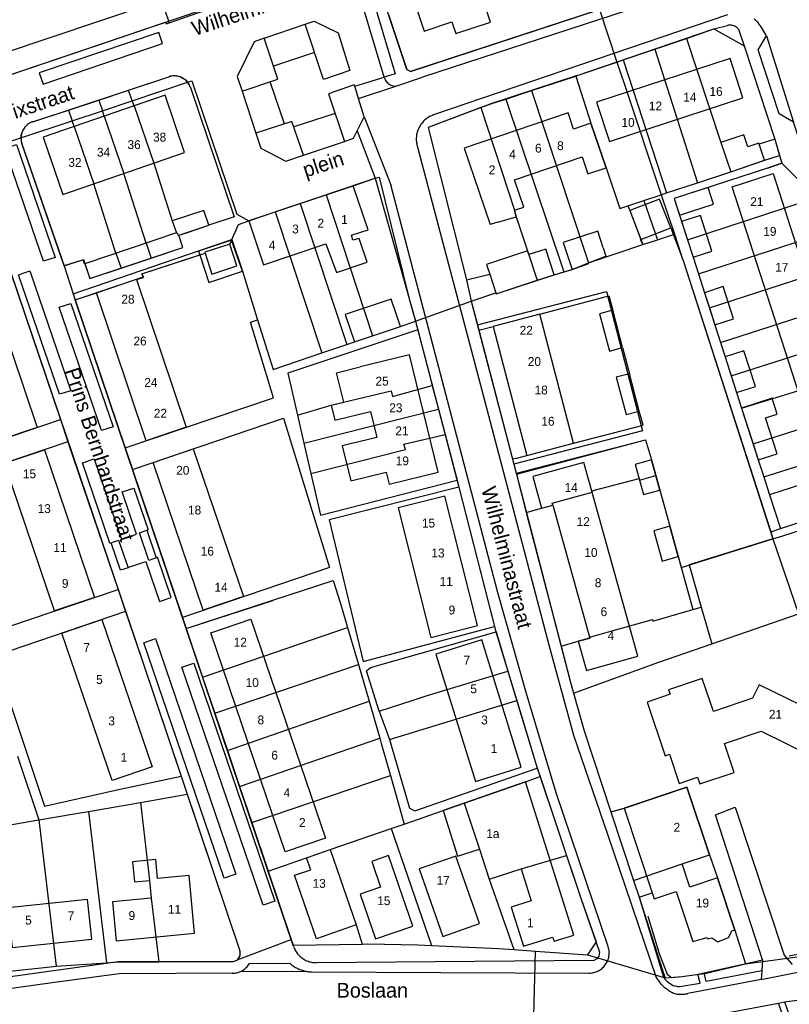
# Model space of a CAD drawing. Extents: x 123992 to 125854, y 449108 to 451911.
# Tile 93 of 175: x 125032 to 125163, y 451102 to 451268. Entities that reach past the tile are written whole.
import ezdxf
from ezdxf.enums import TextEntityAlignment as Align

# ---------------------------------------------------------------- set-up
doc = ezdxf.new("R2010")
doc.units = 0
for name, color, linetype in [('DEFAULT_113', 2, 'CONTINUOUS'), ('DEFAULT_117', 3, 'CONTINUOUS'), ('DEFAULT_21', 8, 'CONTINUOUS'), ('DEFAULT_22', 8, 'CONTINUOUS'), ('DEFAULT_4', 1, 'CONTINUOUS'), ('DEFAULT_6', 1, 'CONTINUOUS'), ('DEFAULT_79', 9, 'CONTINUOUS'), ('DEFAULT_80', 9, 'CONTINUOUS'), ('DEFAULT_99', 9, 'CONTINUOUS')]:
    doc.layers.add(name, color=color, linetype=linetype)

msp = doc.modelspace()

# ---------------------------------------------------------------- linework, layer by layer
at = {"layer": 'DEFAULT_21'}
for points in [[(125047.523, 451295.912), (125048.484, 451293.011), (125049.021, 451293.247), (125057.77, 451267.682)], [(125057.77, 451267.682), (125064.069, 451269.883)], [(125094.916, 451269.065), (125098.001, 451259.787), (125098.638, 451259.424), (125130.618, 451269.928)], [(125028.931, 451258.223), (125057.13, 451267.773), (125057.225, 451267.492), (125057.77, 451267.682)], [(125145.336, 451265.033), (125149.984, 451266.619), (125152.319, 451267.216)], [(125154.169, 451266.557), (125154.041, 451266.711), (125153.897, 451266.849), (125153.737, 451266.97), (125153.565, 451267.072), (125153.383, 451267.154), (125153.193, 451267.214), (125152.997, 451267.253), (125152.797, 451267.27), (125152.598, 451267.263), (125152.4, 451267.234), (125152.319, 451267.216)], [(125154.169, 451266.557), (125155.123, 451263.75), (125160.297, 451247.95), (125161.128, 451245.211)], [(125140.025, 451263.22), (125145.336, 451265.033)], [(125145.336, 451265.033), (125151.197, 451247.385), (125152.85, 451242.468)], [(125134.623, 451261.376), (125140.025, 451263.22)], [(125140.025, 451263.22), (125147.211, 451240.602)], [(125126.601, 451258.639), (125126.7, 451258.671), (125133.588, 451261.022)], [(125133.588, 451261.022), (125134.623, 451261.376)], [(125134.623, 451261.376), (125141.97, 451238.868)], [(125050.895, 451256.277), (125057.707, 451258.531)], [(125051.509, 451254.484), (125060.864, 451257.602)], [(125059.907, 451258.372), (125059.725, 451258.455), (125059.538, 451258.525), (125059.346, 451258.582), (125059.151, 451258.626), (125058.953, 451258.657), (125058.754, 451258.673), (125058.554, 451258.676), (125058.355, 451258.665), (125058.156, 451258.64), (125057.96, 451258.602), (125057.767, 451258.55), (125057.707, 451258.531)], [(125059.907, 451258.372), (125060.522, 451258.035), (125060.864, 451257.602)], [(125060.864, 451257.602), (125061.571, 451257.838), (125069.22, 451235.259), (125071.236, 451234.159)], [(125060.864, 451257.602), (125061.15, 451257.178), (125061.356, 451256.71), (125068.747, 451234.851), (125064.475, 451233.417)], [(125119.132, 451256.201), (125126.601, 451258.639)], [(125126.601, 451258.639), (125129.179, 451250.68), (125131.734, 451243.127), (125134.044, 451236.245), (125135.435, 451236.706)], [(125045.822, 451254.599), (125050.895, 451256.277)], [(125051.509, 451254.484), (125050.895, 451256.277)], [(125114.738, 451254.767), (125119.132, 451256.201)], [(125119.132, 451256.201), (125128.252, 451228.596), (125128.773, 451227.031)], [(125040.706, 451252.907), (125045.822, 451254.599)], [(125045.822, 451254.599), (125046.441, 451252.794)], [(125046.441, 451252.794), (125051.509, 451254.484)], [(125051.813, 451253.596), (125051.509, 451254.484)], [(125110.531, 451253.303), (125112.396, 451254.003), (125114.738, 451254.767)], [(125114.738, 451254.767), (125124.582, 451225.501)], [(125034.641, 451250.902), (125040.706, 451252.907)], [(125040.706, 451252.907), (125041.328, 451251.09)], [(125041.328, 451251.09), (125046.441, 451252.794)], [(125046.759, 451251.866), (125046.441, 451252.794)], [(125051.813, 451253.596), (125055.133, 451243.899), (125058.29, 451234.136)], [(125110.531, 451253.303), (125101.613, 451249.954), (125108.102, 451224.195), (125108.898, 451220.532)], [(125110.531, 451253.303), (125116.237, 451235.949), (125116.528, 451234.834), (125118.451, 451229.066), (125120.087, 451224.093)], [(125032.663, 451248.202), (125041.328, 451251.09)], [(125034.641, 451250.902), (125034.454, 451250.832), (125034.271, 451250.75), (125034.095, 451250.655), (125033.926, 451250.549), (125033.765, 451250.431), (125033.612, 451250.302), (125033.468, 451250.162), (125033.335, 451250.013), (125033.212, 451249.856), (125033.1, 451249.69), (125033, 451249.517), (125032.913, 451249.337), (125032.838, 451249.152), (125032.776, 451248.962), (125032.735, 451248.805)], [(125041.66, 451250.12), (125041.328, 451251.09)], [(125046.759, 451251.866), (125050.079, 451242.169)], [(125032.663, 451248.202), (125032.735, 451248.805)], [(125041.66, 451250.12), (125044.98, 451240.423)], [(125024.118, 451245.354), (125032.663, 451248.202)], [(125032.663, 451248.202), (125032.699, 451247.699), (125032.822, 451247.21), (125039.964, 451226.517)], [(125161.53, 451243.887), (125159.082, 451243.061), (125143.248, 451237.944), (125145.513, 451230.926)], [(125152.85, 451242.468), (125158.605, 451244.412), (125161.128, 451245.211)], [(125161.128, 451245.211), (125161.53, 451243.887)], [(125161.53, 451243.887), (125164.569, 451240.889), (125165.67, 451237.547)], [(125053.871, 451230.386), (125050.079, 451242.169)], [(125147.211, 451240.602), (125152.85, 451242.468)], [(125048.752, 451228.668), (125044.98, 451240.423)], [(125084.344, 451238.556), (125088.94, 451240.098), (125092.641, 451241.357), (125093.325, 451241.558), (125098.392, 451220.956), (125099.448, 451217.195)], [(125141.97, 451238.868), (125147.211, 451240.602)], [(125141.076, 451238.572), (125141.97, 451238.868)], [(125075.712, 451235.66), (125079.939, 451237.079)], [(125079.939, 451237.079), (125084.344, 451238.556)], [(125079.939, 451237.079), (125087.815, 451213.224)], [(125084.344, 451238.556), (125092.168, 451214.695)], [(125135.435, 451236.706), (125138.158, 451237.607)], [(125138.158, 451237.607), (125141.076, 451238.572)], [(125138.158, 451237.607), (125140.442, 451230.961)], [(125145.513, 451230.926), (125165.67, 451237.547)], [(125071.236, 451234.159), (125075.712, 451235.66)], [(125075.712, 451235.66), (125083.622, 451211.81)], [(125135.435, 451236.706), (125135.747, 451235.877), (125137.964, 451230.144)], [(125058.29, 451234.136), (125058.973, 451232.098)], [(125068.379, 451230.995), (125069.498, 451233.547), (125071.236, 451234.159)], [(125058.973, 451232.098), (125059.096, 451232.139)], [(125059.096, 451232.139), (125059.256, 451231.666), (125059.385, 451231.709)], [(125059.385, 451231.709), (125060.695, 451232.149)], [(125060.695, 451232.149), (125064.475, 451233.417)], [(125041.499, 451221.813), (125062.725, 451229.063), (125068.379, 451230.995)], [(125053.871, 451230.386), (125054.721, 451227.856)], [(125054.721, 451227.856), (125060.075, 451229.652), (125059.385, 451231.709)], [(125070.153, 451225.637), (125068.326, 451230.854), (125062.743, 451229.008), (125062.95, 451228.379)], [(125068.379, 451230.995), (125070.153, 451225.637)], [(125137.964, 451230.144), (125140.442, 451230.961)], [(125140.442, 451230.961), (125143.3, 451231.904)], [(125145.513, 451230.926), (125146.464, 451227.98), (125147.372, 451225.168)], [(125147.372, 451225.168), (125167.577, 451231.754)], [(125128.773, 451227.031), (125137.964, 451230.144)], [(125039.964, 451226.517), (125043.256, 451227.598), (125044.34, 451224.372), (125049.602, 451226.138)], [(125048.752, 451228.668), (125049.602, 451226.138)], [(125049.602, 451226.138), (125054.721, 451227.856)], [(125053.13, 451225.176), (125062.95, 451228.379)], [(125062.95, 451228.379), (125064.474, 451223.743), (125070.153, 451225.637)], [(125030.887, 451225.498), (125008.98, 451218.105), (125017.033, 451192.986), (125039.356, 451200.517)], [(125030.887, 451225.498), (125039.356, 451200.517)], [(125039.964, 451226.517), (125041.499, 451221.813)], [(125070.153, 451225.637), (125072.68, 451217.55), (125072.717, 451217.429)], [(125120.087, 451224.093), (125122.965, 451225.02), (125124.582, 451225.501)], [(125124.582, 451225.501), (125125.992, 451225.939), (125128.773, 451227.031)], [(125149.229, 451219.412), (125169.485, 451225.961)], [(125041.826, 451220.809), (125053.414, 451224.669), (125053.13, 451225.176)], [(125108.898, 451220.532), (125113.081, 451221.956), (125113.131, 451221.805), (125120.087, 451224.093)], [(125147.372, 451225.168), (125148.396, 451221.994), (125149.229, 451219.412)], [(125109.942, 451216.537), (125131.794, 451222.189), (125137.885, 451198.632), (125116.095, 451192.998)], [(125041.499, 451221.813), (125041.826, 451220.809)], [(125041.826, 451220.809), (125050.299, 451195.746)], [(125099.448, 451217.195), (125108.898, 451220.532)], [(125108.898, 451220.532), (125109.942, 451216.537)], [(125149.229, 451219.412), (125150.156, 451216.541), (125151.11, 451213.586)], [(125151.11, 451213.586), (125171.412, 451220.11)], [(125050.299, 451195.746), (125075.45, 451204.22), (125071.515, 451217.029), (125072.717, 451217.429)], [(125072.717, 451217.429), (125075.347, 451209.021), (125083.622, 451211.81)], [(125092.168, 451214.695), (125096.91, 451216.299), (125099.448, 451217.195)], [(125099.448, 451217.195), (125099.845, 451215.685)], [(125099.845, 451215.685), (125077.844, 451208.363), (125079.48, 451201.285)], [(125099.845, 451215.685), (125102.315, 451206.283)], [(125109.942, 451216.537), (125116.095, 451192.998)], [(125087.815, 451213.224), (125089.136, 451213.669), (125092.168, 451214.695)], [(125152.932, 451207.943), (125173.295, 451214.392)], [(125083.622, 451211.81), (125087.815, 451213.224)], [(125151.11, 451213.586), (125151.907, 451211.117), (125152.932, 451207.943)], [(125154.697, 451202.476), (125159.818, 451204.013), (125175.142, 451208.784)], [(125152.932, 451207.943), (125153.849, 451205.102), (125154.697, 451202.476)], [(125079.48, 451201.285), (125085.197, 451202.94), (125087.262, 451203.449), (125095.342, 451205.394), (125095.579, 451204.44), (125102.315, 451206.283)], [(125102.315, 451206.283), (125103.364, 451202.292)], [(125080.577, 451196.535), (125103.364, 451202.292)], [(125103.364, 451202.292), (125104.491, 451198.002)], [(125154.697, 451202.476), (125156.649, 451196.429)], [(125156.649, 451196.429), (125177.074, 451202.918)], [(125039.356, 451200.517), (125040.622, 451196.781)], [(125051.547, 451192.054), (125077.137, 451200.743), (125084.905, 451175.518), (125059.996, 451167.06)], [(125079.48, 451201.285), (125080.577, 451196.535)], [(125081.767, 451191.383), (125097.763, 451195.442), (125097.468, 451196.336), (125104.491, 451198.002)], [(125104.491, 451198.002), (125106.522, 451190.275)], [(125116.505, 451191.429), (125138.402, 451197.123), (125139.408, 451193.705), (125140.152, 451191.035)], [(125158.456, 451190.832), (125178.944, 451197.239)], [(125161.28, 451182.082), (125181.747, 451188.687), (125181.075, 451190.768), (125178.944, 451197.239)], [(125040.622, 451196.781), (125018.193, 451189.177), (125026.865, 451164.252), (125049.094, 451171.789)], [(125040.622, 451196.781), (125049.094, 451171.789)], [(125050.299, 451195.746), (125051.547, 451192.054)], [(125080.577, 451196.535), (125081.767, 451191.383)], [(125156.649, 451196.429), (125157.523, 451193.721), (125158.456, 451190.832)], [(125116.095, 451192.998), (125116.505, 451191.429)], [(125051.547, 451192.054), (125059.996, 451167.06)], [(125081.767, 451191.383), (125083.393, 451184.348), (125106.522, 451190.275)], [(125116.505, 451191.429), (125118.236, 451184.788)], [(125118.236, 451184.788), (125120.819, 451185.533), (125122.715, 451186.06), (125122.634, 451186.352), (125129.389, 451188.233), (125129.318, 451188.487), (125137.342, 451190.537), (125137.41, 451190.293), (125140.152, 451191.035)], [(125140.152, 451191.035), (125146.456, 451168.396)], [(125158.456, 451190.832), (125159.437, 451187.792), (125161.28, 451182.082)], [(125106.833, 451189.09), (125084.866, 451183.535), (125090.635, 451159.563), (125112.858, 451165.534)], [(125106.522, 451190.275), (125106.833, 451189.09)], [(125106.833, 451189.09), (125112.858, 451165.534)], [(125160.007, 451180.327), (125161.679, 451180.845), (125170.833, 451183.797), (125177.124, 451185.756), (125181.898, 451187.343), (125185.559, 451176.331), (125186.725, 451172.312), (125176.384, 451152.514)], [(125118.236, 451184.788), (125124.126, 451162.189)], [(125159.614, 451181.544), (125161.28, 451182.082)], [(125160.007, 451180.327), (125145.79, 451175.924), (125147.863, 451168.803)], [(125060.629, 451165.189), (125075.324, 451169.942), (125085.524, 451173.275), (125086.786, 451169.393), (125087.97, 451165.326)], [(125049.094, 451171.789), (125050.355, 451168.069)], [(125146.456, 451168.396), (125147.863, 451168.803)], [(125147.863, 451168.803), (125149.675, 451162.579)], [(125050.355, 451168.069), (125028.123, 451160.463), (125036.648, 451135.135), (125048.662, 451137.81), (125059.77, 451140.192)], [(125050.355, 451168.069), (125053.163, 451159.788), (125059.77, 451140.192)], [(125124.126, 451162.189), (125127.042, 451163.048), (125128.995, 451163.509), (125128.942, 451163.701), (125139.62, 451166.675), (125139.679, 451166.436), (125146.456, 451168.396)], [(125149.675, 451162.579), (125164.31, 451167.642)], [(125059.996, 451167.06), (125060.629, 451165.189)], [(125112.858, 451165.534), (125113.032, 451164.852), (125113.103, 451164.616)], [(125060.629, 451165.189), (125063.428, 451156.91)], [(125063.428, 451156.91), (125087.97, 451165.326)], [(125087.97, 451165.326), (125089.791, 451159.071)], [(125093.328, 451151.209), (125091.19, 451158.022), (125091.849, 451158.593), (125113.103, 451164.616)], [(125113.103, 451164.616), (125115.118, 451157.95)], [(125124.126, 451162.189), (125125.671, 451156.26), (125126.249, 451154.204)], [(125126.249, 451154.204), (125140.677, 451159.466), (125149.675, 451162.579)], [(125065.478, 451150.847), (125089.791, 451159.071)], [(125089.791, 451159.071), (125091.598, 451152.863)], [(125093.328, 451151.209), (125099.086, 451153.071), (125101.278, 451153.752), (125115.118, 451157.95)], [(125115.118, 451157.95), (125116.611, 451153.011)], [(125063.428, 451156.91), (125065.478, 451150.847)], [(125126.249, 451154.204), (125128.034, 451147.852), (125132.563, 451134.135)], [(125067.621, 451144.508), (125091.598, 451152.863)], [(125091.598, 451152.863), (125093.416, 451146.617)], [(125095.045, 451146.381), (125116.611, 451153.011)], [(125116.611, 451153.011), (125119.96, 451141.928), (125120.082, 451141.566)], [(125065.478, 451150.847), (125067.621, 451144.508)], [(125093.328, 451151.209), (125095.045, 451146.381)], [(125069.668, 451138.454), (125093.416, 451146.617)], [(125093.416, 451146.617), (125093.675, 451145.73), (125095.224, 451140.283)], [(125095.045, 451146.381), (125098.481, 451134.752), (125099.376, 451134.334), (125120.082, 451141.566)], [(125067.621, 451144.508), (125069.668, 451138.454)], [(125032.051, 451143.567), (125035.683, 451132.781)], [(125120.082, 451141.566), (125120.558, 451140.152)], [(125059.77, 451140.192), (125060.808, 451137.114)], [(125071.734, 451132.343), (125095.224, 451140.283)], [(125095.224, 451140.283), (125097.557, 451132.083)], [(125107.69, 451135.595), (125118.118, 451139.245), (125120.558, 451140.152)], [(125120.558, 451140.152), (125125.062, 451126.782)], [(125052.9, 451135.742), (125060.808, 451137.114)], [(125060.808, 451137.114), (125069.734, 451110.638)], [(125069.668, 451138.454), (125071.734, 451132.343)], [(125132.563, 451134.135), (125134.846, 451134.761), (125145.425, 451138.336), (125149.239, 451126.872)], [(125044.114, 451134.218), (125052.9, 451135.742)], [(125052.9, 451135.742), (125054.414, 451122.533), (125054.703, 451119.562), (125056.015, 451108.784)], [(125097.557, 451132.083), (125104.165, 451134.362), (125107.69, 451135.595)], [(125107.69, 451135.595), (125110.322, 451127.809), (125111.916, 451122.756)], [(125035.683, 451132.781), (125041.675, 451133.794), (125044.114, 451134.218)], [(125044.114, 451134.218), (125047.166, 451108.617)], [(125132.563, 451134.135), (125136.409, 451122.515)], [(125026.821, 451131.269), (125027.143, 451131.336), (125035.683, 451132.781)], [(125035.683, 451132.781), (125038.624, 451108.016)], [(125071.734, 451132.343), (125074.508, 451124.137)], [(125095.368, 451131.329), (125097.557, 451132.083)], [(125085.007, 451127.756), (125095.368, 451131.329)], [(125095.368, 451131.329), (125102.19, 451111.541)], [(125074.508, 451124.137), (125081.027, 451126.378), (125085.007, 451127.756)], [(125085.007, 451127.756), (125089.42, 451115.003), (125090.466, 451111.776)], [(125111.916, 451122.756), (125117.376, 451124.478), (125125.062, 451126.782)], [(125125.062, 451126.782), (125127.549, 451119.398), (125130.043, 451112.137), (125128.61, 451109.956)], [(125136.409, 451122.515), (125144.626, 451125.337), (125149.239, 451126.872)], [(125149.239, 451126.872), (125150.61, 451122.986), (125153.554, 451114.139), (125155.334, 451108.411)], [(125074.508, 451124.137), (125078.429, 451112.538)], [(125111.916, 451122.756), (125116.096, 451110.834)], [(125136.409, 451122.515), (125137.328, 451119.737), (125141.211, 451107.554), (125141.74, 451106.053)], [(125069.288, 451109.132), (125078.429, 451112.538)], [(125078.429, 451112.538), (125078.757, 451111.568), (125090.466, 451111.776)], [(125069.288, 451109.132), (125069.435, 451109.267), (125069.561, 451109.423), (125069.663, 451109.594), (125069.738, 451109.779), (125069.786, 451109.973), (125069.805, 451110.172), (125069.795, 451110.372), (125069.756, 451110.568), (125069.734, 451110.638)], [(125090.466, 451111.776), (125091.404, 451111.793), (125099.857, 451111.649), (125102.19, 451111.541)], [(125102.19, 451111.541), (125113.55, 451111.013), (125116.096, 451110.834)], [(125116.096, 451110.834), (125119.809, 451110.574)], [(125119.504, 451099.582), (125119.809, 451110.574)], [(125119.809, 451110.574), (125128.61, 451109.956)], [(125047.166, 451108.617), (125049.13, 451108.755), (125056.015, 451108.784)], [(125056.015, 451108.784), (125068.446, 451108.837)], [(125068.446, 451108.837), (125068.645, 451108.853), (125068.84, 451108.897), (125069.026, 451108.969), (125069.2, 451109.068), (125069.288, 451109.132)], [(125128.61, 451109.956), (125141.74, 451106.053)], [(125155.334, 451108.411), (125166.227, 451109.907)], [(125029.617, 451107.052), (125035.55, 451107.67), (125038.624, 451108.016)], [(125038.624, 451108.016), (125047.166, 451108.617)], [(125141.74, 451106.053), (125144.617, 451106.263), (125147.078, 451106.647), (125148.439, 451106.819), (125155.334, 451108.411)]]:
    msp.add_lwpolyline(points, dxfattribs=at)
at = {"layer": 'DEFAULT_22'}
for points in [[(125130.618, 451269.928), (125133.588, 451261.022)], [(125133.588, 451261.022), (125134.801, 451257.383), (125141.076, 451238.572)], [(125141.076, 451238.572), (125143.3, 451231.904)], [(125143.3, 451231.904), (125144.708, 451227.683), (125144.799, 451227.442), (125159.614, 451181.544)], [(125159.614, 451181.544), (125160.007, 451180.327)], [(125160.007, 451180.327), (125164.31, 451167.642)]]:
    msp.add_lwpolyline(points, dxfattribs=at)
at = {"layer": 'DEFAULT_4'}
for points in [[(125112.173, 451267.772), (125108.574, 451278.621), (125105.76, 451277.687), (125102.863, 451286.419), (125095.088, 451283.839), (125100.924, 451266.247), (125105.644, 451267.812), (125106.303, 451265.825), (125112.173, 451267.772)], [(125054.598, 451270.891), (125052.226, 451277.957), (125027.181, 451269.55), (125029.553, 451262.484), (125054.598, 451270.891)], [(125154.913, 451254.974), (125152.742, 451261.611), (125130.143, 451254.217), (125132.314, 451247.58), (125154.913, 451254.974)], [(125060.374, 451245.693), (125057.054, 451255.39), (125036.409, 451248.323), (125039.729, 451238.626), (125060.374, 451245.693)], [(125131.734, 451243.127), (125129.179, 451250.68), (125126.225, 451249.681), (125125.302, 451252.41), (125107.73, 451246.469), (125110.249, 451239.02)], [(125113.384, 451233.92), (125116.528, 451234.834), (125116.237, 451235.949), (125117.786, 451236.473), (125116.221, 451241.102), (125127.668, 451244.973), (125128.645, 451242.082), (125131.734, 451243.127)], [(125176.732, 451190.455), (125169.807, 451188.22), (125153.12, 451239.912), (125160.045, 451242.147), (125164.459, 451228.474)], [(125088.94, 451240.098), (125071.236, 451234.159)], [(125071.236, 451234.159), (125073.73, 451226.726), (125084.259, 451230.258), (125086.077, 451225.403), (125091.267, 451227.144), (125089.915, 451231.174), (125088.874, 451230.868), (125088.641, 451231.721), (125091.436, 451232.658), (125088.94, 451240.098)], [(125088.94, 451240.098), (125088.928, 451240.133)], [(125110.249, 451239.02), (125112.099, 451233.546)], [(125113.384, 451233.92), (125112.099, 451233.546)], [(125131.259, 451229.597), (125131.727, 451228.191)], [(125128.773, 451227.031), (125131.727, 451228.191)], [(125035.389, 451199.179), (125028.631, 451196.899), (125020.198, 451221.891), (125026.956, 451224.172), (125035.389, 451199.179)], [(125045.429, 451221.976), (125052.229, 451224.27), (125052.251, 451224.206)], [(125052.251, 451224.206), (125060.662, 451199.238), (125053.861, 451196.947), (125045.429, 451221.976)], [(125134.541, 451212.699), (125132.878, 451219.012), (125130.641, 451218.422), (125132.304, 451212.11), (125134.541, 451212.699)], [(125126.242, 451196.52), (125120.498, 451218.367), (125112.606, 451216.292), (125118.33, 451194.45), (125126.242, 451196.52)], [(125085.197, 451202.94), (125085.822, 451200.404), (125091.856, 451201.892), (125092.938, 451197.501), (125087.072, 451196.055), (125088.531, 451190.14), (125094.495, 451191.611), (125094.993, 451189.588), (125103.326, 451191.643), (125098.435, 451211.482), (125090.119, 451209.432)], [(125085.197, 451202.94), (125087.354, 451203.48), (125086.115, 451208.43), (125090.119, 451209.432)], [(125137.368, 451201.971), (125135.707, 451208.274), (125133.47, 451207.685), (125135.131, 451201.382), (125137.368, 451201.971)], [(125045.115, 451170.44), (125038.343, 451168.144), (125029.87, 451193.136), (125036.642, 451195.432), (125045.115, 451170.44)], [(125070.327, 451170.568), (125063.533, 451168.261), (125055.049, 451193.244), (125061.844, 451195.551), (125070.327, 451170.568)], [(125137.114, 451160.494), (125127.985, 451193.274), (125119.334, 451190.864), (125120.819, 451185.533), (125122.715, 451186.06), (125128.995, 451163.509), (125127.042, 451163.048), (125128.427, 451158.074), (125137.114, 451160.494)], [(125109.986, 451165.684), (125104.423, 451187.58), (125096.516, 451185.575), (125102.08, 451163.675), (125109.986, 451165.684)], [(125054.869, 451141.752), (125048.105, 451139.437), (125039.572, 451164.38), (125046.336, 451166.694), (125054.869, 451141.752)], [(125084.229, 451129.701), (125077.425, 451127.383), (125064.793, 451164.451), (125071.597, 451166.77), (125084.229, 451129.701)], [(125117.387, 451141.691), (125110.698, 451163.27), (125102.909, 451160.852), (125109.602, 451139.268), (125117.387, 451141.691)], [(125169.669, 451149.751), (125157.677, 451155.662), (125156.541, 451153.358), (125149.909, 451151.127), (125148.03, 451156.711), (125142.336, 451154.795), (125142.589, 451154.043), (125138.684, 451152.73), (125141.741, 451143.643), (125142.473, 451143.889), (125144.134, 451138.952), (125147.25, 451140), (125147.629, 451138.875), (125153.423, 451140.824), (125151.779, 451145.711), (125157.983, 451147.798), (125166.609, 451143.546), (125169.669, 451149.751)], [(125126.301, 451113.304), (125118.118, 451139.245), (125104.165, 451134.362), (125106.602, 451126.636), (125110.322, 451127.809), (125111.916, 451122.756), (125117.376, 451124.478), (125119.083, 451119.063), (125115.684, 451117.991), (125117.76, 451111.413), (125122.674, 451112.963), (125122.975, 451112.255), (125126.301, 451113.304)], [(125139.565, 451120.441), (125139.903, 451119.426), (125143.637, 451120.668), (125146.451, 451112.211), (125148.838, 451112.912), (125148.957, 451112.651), (125149.658, 451112.846), (125150.673, 451112.16), (125152.498, 451112.888), (125153.105, 451114.063), (125153.554, 451114.139), (125150.61, 451122.986), (125145.927, 451121.428), (125144.626, 451125.337), (125149.239, 451126.872), (125145.425, 451138.336), (125134.789, 451134.797), (125134.805, 451134.75)], [(125134.805, 451134.75), (125139.565, 451120.441)], [(125089.42, 451115.003), (125082.707, 451112.681), (125078.995, 451123.406), (125081.729, 451124.352), (125081.027, 451126.378), (125085.007, 451127.756), (125089.42, 451115.003)], [(125062.072, 451113.613), (125061.124, 451123.375), (125055.797, 451122.858), (125055.483, 451126.091), (125051.564, 451125.711), (125051.897, 451122.289), (125054.414, 451122.533), (125054.703, 451119.562), (125048.153, 451118.926), (125048.795, 451112.324), (125062.072, 451113.613)], [(125098.997, 451114.788), (125094.924, 451126.748), (125092.063, 451125.773), (125093.56, 451121.378), (125090.113, 451120.204), (125092.69, 451112.639), (125098.997, 451114.788)], [(125110.334, 451115.227), (125106.31, 451126.673), (125100.067, 451124.478), (125104.091, 451113.032), (125110.334, 451115.227)], [(125044.64, 451112.609), (125043.937, 451119.309), (125030.454, 451117.895), (125031.157, 451111.194), (125044.64, 451112.609)]]:
    msp.add_lwpolyline(points, dxfattribs=at)
at = {"layer": 'DEFAULT_6'}
for points in [[(125157.686, 451247.099), (125157.625, 451247.281), (125155.741, 451246.647), (125155.057, 451248.683), (125151.197, 451247.385), (125152.85, 451242.468), (125158.59, 451244.41)], [(125158.59, 451244.41), (125157.686, 451247.099)], [(125149.927, 451236.947), (125149.005, 451239.802), (125143.248, 451237.944), (125144.169, 451235.088), (125149.927, 451236.947)], [(125142.711, 451232.943), (125140.808, 451237.834), (125135.747, 451235.877), (125137.64, 451230.982)], [(125064.475, 451233.417), (125063.632, 451235.929), (125058.29, 451234.136), (125058.973, 451232.098), (125043.49, 451226.903)], [(125149.652, 451229.009), (125147.704, 451235.042), (125144.516, 451234.013), (125146.464, 451227.98), (125149.652, 451229.009)], [(125043.49, 451226.903), (125044.34, 451224.372), (125060.075, 451229.652), (125059.385, 451231.709), (125064.475, 451233.417)], [(125131.259, 451229.597), (125130.324, 451232.405), (125124.501, 451230.466), (125125.992, 451225.939)], [(125137.64, 451230.982), (125142.711, 451232.943)], [(125137.587, 451230.961), (125137.64, 451230.982)], [(125068.041, 451230.222), (125063.783, 451228.823), (125063.834, 451228.668)], [(125063.834, 451228.668), (125064.992, 451225.145), (125069.229, 451226.538), (125068.041, 451230.222)], [(125122.962, 451225.039), (125121.535, 451229.375), (125118.661, 451228.429), (125118.451, 451229.066), (125111.495, 451226.778), (125112.041, 451225.117)], [(125043.49, 451226.903), (125043.412, 451226.877)], [(125125.992, 451225.939), (125128.797, 451226.959), (125128.773, 451227.031)], [(125112.041, 451225.117), (125113.081, 451221.956)], [(125113.081, 451221.956), (125113.131, 451221.805), (125122.962, 451225.039)], [(125153.344, 451217.57), (125151.584, 451223.023), (125148.396, 451221.994), (125150.156, 451216.541), (125153.344, 451217.57)], [(125096.91, 451216.299), (125095.351, 451220.909), (125087.577, 451218.279), (125089.136, 451213.669), (125096.91, 451216.299)], [(125157.036, 451206.131), (125155.095, 451212.146), (125151.907, 451211.117), (125153.849, 451205.102), (125157.036, 451206.131)], [(125160.721, 451201.425), (125159.845, 451204.138), (125154.697, 451202.476), (125157.523, 451193.721), (125160.711, 451194.75), (125158.76, 451200.793), (125160.721, 451201.425)], [(125139.408, 451193.705), (125136.672, 451192.943), (125138.099, 451187.818), (125140.836, 451188.58)], [(125140.836, 451188.58), (125139.408, 451193.705)], [(125167.027, 451183.937), (125165.185, 451189.647), (125159.437, 451187.792), (125161.28, 451182.082), (125167.027, 451183.937)], [(125142.537, 451182.472), (125139.801, 451181.71), (125141.228, 451176.585), (125143.964, 451177.347)], [(125143.964, 451177.347), (125142.537, 451182.472)]]:
    msp.add_lwpolyline(points, dxfattribs=at)
at = {"layer": 'DEFAULT_79'}
for points in [[(125073.842, 451265.042), (125080.771, 451267.406)], [(125056.644, 451264.147), (125055.998, 451266.043), (125035.747, 451259.169), (125036.399, 451257.284), (125056.644, 451264.147)], [(125158.912, 451265.465), (125163.475, 451250.828)], [(125082.374, 451262.648), (125075.439, 451260.313)], [(125077.259, 451250.557), (125074.849, 451257.688)], [(125070.1, 451256.09), (125072.454, 451248.972)], [(125085.855, 451252.34), (125078.863, 451250.033)], [(125038.473, 451227.974), (125036.475, 451227.319), (125029.932, 451246.377), (125031.9, 451247.085), (125038.473, 451227.974)], [(125080.485, 451245.243), (125087.465, 451247.593)], [(125160.297, 451247.95), (125161.53, 451243.887)], [(125041.124, 451205.399), (125039.178, 451204.8), (125032.215, 451225.023), (125034.175, 451225.693), (125041.124, 451205.399)], [(125108.102, 451224.195), (125108.898, 451220.532)], [(125048.252, 451199.315), (125046.282, 451198.658), (125039.149, 451219.518), (125041.122, 451220.189), (125048.252, 451199.315)], [(125047.722, 451179.612), (125043.074, 451193.204), (125045.054, 451193.873), (125049.697, 451180.261), (125052.24, 451181.119), (125049.804, 451188.27), (125051.772, 451188.942), (125054.207, 451181.871)], [(125053.986, 451181.79), (125054.207, 451181.871)], [(125047.722, 451179.612), (125047.921, 451179.686)], [(125050.779, 451175.473), (125053.821, 451176.527), (125056.134, 451169.733), (125058.115, 451170.426), (125055.785, 451177.216)], [(125055.577, 451177.145), (125055.785, 451177.216)], [(125069.072, 451123.595), (125067.084, 451122.933), (125053.47, 451162.764), (125055.433, 451163.459), (125069.072, 451123.595)], [(125075.66, 451119.028), (125073.68, 451118.381), (125059.928, 451158.636), (125061.905, 451159.328), (125075.66, 451119.028)], [(125071.336, 451108.499), (125078.192, 451108.525)]]:
    msp.add_lwpolyline(points, dxfattribs=at)
at = {"layer": 'DEFAULT_80'}
for points in [[(125126.7, 451258.671), (125112.396, 451254.003), (125101.613, 451249.954), (125108.102, 451224.195)], [(125108.102, 451224.195), (125112.041, 451225.117)], [(125108.898, 451220.532), (125113.081, 451221.956)], [(125160.007, 451180.327), (125161.679, 451180.845), (125170.833, 451183.797)], [(125143.964, 451177.347), (125144.474, 451175.517), (125160.007, 451180.327)], [(125060.629, 451165.189), (125075.338, 451169.928)], [(125191.083, 451165.958), (125191.945, 451163.838), (125187.647, 451159.54), (125184.764, 451156.658), (125184.338, 451156.111), (125182.587, 451153.863), (125179.524, 451149.754), (125176.053, 451142.912), (125173.942, 451136.596), (125171.978, 451129.601), (125171.645, 451121.468), (125171.808, 451115.572), (125170.016, 451112.143), (125168.519, 451110.848), (125162.724, 451109.714)], [(125138.786, 451116.471), (125140.704, 451110.204), (125142.06, 451106.658), (125142.816, 451106.134), (125144.617, 451106.263), (125147.078, 451106.647), (125158.235, 451109.081)]]:
    msp.add_lwpolyline(points, dxfattribs=at)
at = {"layer": 'DEFAULT_99'}
for points in [[(125015.255, 451253.592), (125081.531, 451276.036), (125082.115, 451276.711), (125073.833, 451303.701), (125074.073, 451303.8), (125049.647, 451384.963), (125000.932, 451370.035), (125008.206, 451293.508)], [(125149.823, 451276.236), (125098.638, 451259.424), (125098.001, 451259.787), (125089.332, 451285.859), (125066.166, 451363.919)], [(125094.166, 451258.457), (125089, 451275.662), (125090.903, 451276.262), (125096.054, 451259.034), (125094.166, 451258.457)], [(125150.21, 451274.623), (125100.673, 451258.454)], [(125152.311, 451269.03), (125102.532, 451252.071)], [(125088.355, 451259.589), (125083.916, 451258.072), (125080.771, 451267.406), (125082.29, 451267.921), (125086.381, 451265.956), (125088.355, 451259.589)], [(125158.013, 451266.953), (125157.906, 451267.122), (125157.792, 451267.286), (125157.672, 451267.446), (125157.544, 451267.6), (125157.411, 451267.749), (125157.272, 451267.893), (125157.126, 451268.03), (125156.976, 451268.162), (125156.82, 451268.287)], [(125126.7, 451258.671), (125149.984, 451266.619), (125155.123, 451263.75), (125160.297, 451247.95)], [(125189.346, 451172.082), (125163.475, 451250.828), (125161.064, 451252.243), (125157.478, 451263.116), (125158.912, 451265.465), (125158.013, 451266.953)], [(125076.176, 451258.135), (125073.842, 451265.042), (125072.154, 451264.456), (125069.257, 451258.6), (125070.1, 451256.09), (125076.176, 451258.135)], [(125034.645, 451250.903), (125057.704, 451258.53)], [(125061.357, 451256.708), (125061.286, 451256.895), (125061.203, 451257.077), (125061.108, 451257.252), (125061, 451257.421), (125060.881, 451257.582), (125060.751, 451257.734), (125060.611, 451257.877), (125060.462, 451258.01), (125060.304, 451258.132), (125060.137, 451258.243), (125059.964, 451258.342), (125059.784, 451258.429), (125059.598, 451258.504), (125059.408, 451258.565), (125059.214, 451258.614), (125059.017, 451258.648), (125058.818, 451258.669), (125058.618, 451258.676), (125058.419, 451258.67), (125058.22, 451258.65), (125058.023, 451258.616), (125057.828, 451258.568), (125057.704, 451258.53)], [(125089.188, 451256.913), (125089.092, 451257.149), (125084.736, 451255.644), (125087.465, 451247.593), (125088.984, 451248.122), (125089.579, 451249.356)], [(125089.188, 451256.913), (125094.166, 451258.457)], [(125094.166, 451258.457), (125094.226, 451258.266), (125094.305, 451258.083), (125094.401, 451257.908), (125094.515, 451257.743), (125094.644, 451257.59), (125094.787, 451257.45), (125094.943, 451257.326), (125095.111, 451257.217), (125095.289, 451257.126), (125095.475, 451257.052), (125095.667, 451256.997), (125095.863, 451256.961), (125096.063, 451256.945), (125096.167, 451256.944)], [(125096.167, 451256.944), (125100.673, 451258.454)], [(125061.357, 451256.708), (125068.747, 451234.851), (125064.475, 451233.417)], [(125089.817, 451254.838), (125089.188, 451256.913)], [(125089.817, 451254.838), (125096.167, 451256.944)], [(125090.772, 451251.769), (125089.817, 451254.838)], [(125102.532, 451252.071), (125102.344, 451252.002), (125102.16, 451251.925), (125101.979, 451251.839), (125101.803, 451251.745), (125101.631, 451251.643), (125101.464, 451251.533), (125101.302, 451251.416), (125101.146, 451251.291), (125100.995, 451251.159), (125100.851, 451251.02), (125100.714, 451250.875), (125100.583, 451250.724), (125100.459, 451250.566), (125100.343, 451250.404), (125100.235, 451250.236), (125100.134, 451250.063), (125100.041, 451249.886), (125099.957, 451249.704), (125099.881, 451249.519), (125099.814, 451249.331), (125099.756, 451249.14), (125099.706, 451248.946), (125099.665, 451248.75), (125099.634, 451248.553), (125099.611, 451248.354), (125099.598, 451248.154), (125099.594, 451247.954), (125099.6, 451247.754), (125099.614, 451247.555), (125099.638, 451247.356), (125099.671, 451247.159), (125099.712, 451246.964), (125099.74, 451246.854)], [(125034.645, 451250.903), (125034.457, 451250.834), (125034.275, 451250.751), (125034.099, 451250.657), (125033.93, 451250.55), (125033.768, 451250.432), (125033.616, 451250.303), (125033.472, 451250.164), (125033.338, 451250.015), (125033.215, 451249.858), (125033.103, 451249.692), (125033.003, 451249.519), (125032.915, 451249.339), (125032.84, 451249.154), (125032.777, 451248.964), (125032.728, 451248.77), (125032.693, 451248.574), (125032.671, 451248.375), (125032.663, 451248.175), (125032.669, 451247.975), (125032.688, 451247.776), (125032.721, 451247.579), (125032.768, 451247.385), (125032.822, 451247.212)], [(125080.485, 451245.243), (125078.543, 451250.981), (125072.454, 451248.972), (125073.285, 451246.471), (125077.54, 451244.262), (125080.485, 451245.243)], [(125089.579, 451249.356), (125090.772, 451251.769)], [(125090.772, 451251.769), (125095.286, 451240.262)], [(125089.579, 451249.356), (125092.641, 451241.357)], [(125043.412, 451226.877), (125043.189, 451227.576), (125039.964, 451226.517), (125032.822, 451247.212)], [(125160.297, 451247.95), (125157.686, 451247.099)], [(125099.74, 451246.854), (125110.719, 451205.493), (125122.053, 451162.418), (125126.212, 451147.125), (125132.018, 451130.222), (125140.248, 451106.13)], [(125000, 451237.139), (125022.309, 451244.751), (125023.352, 451245.025), (125023.931, 451245.021), (125024.31, 451244.779), (125030.92, 451225.413), (125053.163, 451159.788), (125069.734, 451110.638)], [(125158.59, 451244.41), (125161.119, 451245.208)], [(125159.082, 451243.061), (125161.53, 451243.887)], [(125161.53, 451243.887), (125164.569, 451240.889), (125181.075, 451190.768)], [(125092.641, 451241.357), (125099.401, 451217.375), (125106.833, 451189.09), (125113.032, 451164.852), (125119.96, 451141.928), (125127.549, 451119.398), (125130.63, 451110.426), (125130.505, 451109.747), (125130.202, 451109.25), (125129.661, 451108.973), (125082.654, 451108.624)], [(125088.928, 451240.133), (125092.641, 451241.357)], [(125132.089, 451111.373), (125123.269, 451137.371), (125118.181, 451154.369), (125113.375, 451171.424), (125104.89, 451203.771), (125095.286, 451240.262)], [(125068.041, 451230.222), (125069.498, 451233.547), (125071.236, 451234.159)], [(125142.711, 451232.943), (125144.799, 451227.442), (125160.007, 451180.327)], [(125128.773, 451227.031), (125137.964, 451230.144), (125137.587, 451230.961)], [(125052.251, 451224.206), (125053.406, 451224.555), (125053.13, 451225.176), (125063.834, 451228.668)], [(125122.962, 451225.039), (125125.992, 451225.939)], [(125060.629, 451165.189), (125041.826, 451220.809), (125045.429, 451221.976)], [(125108.898, 451220.532), (125109.903, 451216.686)], [(125120.498, 451218.367), (125132.232, 451221.461), (125132.878, 451219.012)], [(125109.903, 451216.686), (125116.038, 451193.217)], [(125110.173, 451215.651), (125112.606, 451216.292)], [(125134.541, 451212.699), (125135.707, 451208.274)], [(125126.242, 451196.52), (125137.997, 451199.585), (125137.368, 451201.971)], [(125116.546, 451191.271), (125138.402, 451197.123), (125139.408, 451193.705)], [(125116.395, 451193.944), (125115.883, 451193.81)], [(125116.395, 451193.944), (125118.33, 451194.45)], [(125116.038, 451193.217), (125116.505, 451191.429), (125116.546, 451191.271)], [(125116.546, 451191.271), (125125.671, 451156.26), (125128.034, 451147.852), (125132.563, 451134.135), (125134.805, 451134.75)], [(125140.836, 451188.58), (125142.537, 451182.472)], [(125055.577, 451177.145), (125054.32, 451176.693), (125052.714, 451181.359), (125053.986, 451181.79), (125055.577, 451177.145)], [(125050.785, 451175.457), (125049.51, 451175.022), (125047.921, 451179.686), (125049.183, 451180.135), (125050.785, 451175.457)], [(125078.834, 451111.341), (125060.629, 451165.189)], [(125158.235, 451109.081), (125150.294, 451133.665), (125153.601, 451134.964), (125161.89, 451109.883)], [(125137.328, 451119.737), (125139.565, 451120.441)], [(125137.328, 451119.737), (125141.292, 451106.722)], [(125068.446, 451108.837), (125068.645, 451108.852), (125068.84, 451108.897), (125069.026, 451108.969), (125069.2, 451109.068), (125069.358, 451109.191), (125069.495, 451109.335), (125069.611, 451109.499), (125069.701, 451109.677), (125069.764, 451109.867), (125069.799, 451110.063), (125069.804, 451110.263), (125069.781, 451110.462), (125069.734, 451110.638)], [(125078.834, 451111.341), (125078.903, 451111.153), (125078.981, 451110.969), (125079.068, 451110.789), (125079.164, 451110.614), (125079.269, 451110.443), (125079.382, 451110.279), (125079.503, 451110.119), (125079.632, 451109.967), (125079.769, 451109.821), (125079.913, 451109.681), (125080.063, 451109.55), (125080.22, 451109.426), (125080.383, 451109.31), (125080.551, 451109.202), (125080.725, 451109.102), (125080.903, 451109.012), (125081.086, 451108.931), (125081.272, 451108.858), (125081.462, 451108.796), (125081.655, 451108.742), (125081.85, 451108.699), (125082.047, 451108.665), (125082.246, 451108.642), (125082.445, 451108.628), (125082.645, 451108.624), (125082.654, 451108.624)], [(125128.848, 451106.864), (125129.048, 451106.869), (125129.247, 451106.886), (125129.445, 451106.915), (125129.641, 451106.955), (125129.834, 451107.006), (125130.024, 451107.069), (125130.21, 451107.143), (125130.391, 451107.227), (125130.567, 451107.322), (125130.737, 451107.427), (125130.901, 451107.542), (125131.058, 451107.667), (125131.207, 451107.8), (125131.348, 451107.942), (125131.48, 451108.092), (125131.603, 451108.249), (125131.717, 451108.413), (125131.822, 451108.584), (125131.916, 451108.76), (125131.999, 451108.942), (125132.072, 451109.128), (125132.134, 451109.319), (125132.184, 451109.512), (125132.223, 451109.708), (125132.25, 451109.906), (125132.266, 451110.106), (125132.27, 451110.306), (125132.263, 451110.505), (125132.243, 451110.704), (125132.212, 451110.902), (125132.17, 451111.097), (125132.116, 451111.29), (125132.089, 451111.373)], [(125068.446, 451108.837), (125049.13, 451108.755), (125037.404, 451107.129), (125020.275, 451104.778), (125000, 451101.997)], [(125158.235, 451109.081), (125158.101, 451107.251)], [(125161.89, 451109.883), (125163.227, 451108.312)], [(125068.45, 451106.837), (125068.65, 451106.844), (125068.849, 451106.862), (125069.047, 451106.893), (125069.242, 451106.934), (125069.435, 451106.988), (125069.624, 451107.052), (125069.81, 451107.127), (125069.99, 451107.213), (125070.165, 451107.31), (125070.335, 451107.416), (125070.497, 451107.532), (125070.653, 451107.658), (125070.801, 451107.792), (125070.941, 451107.935), (125071.072, 451108.086), (125071.194, 451108.245), (125071.307, 451108.41), (125071.362, 451108.499)], [(125069.774, 451107.111), (125080.887, 451107.174)], [(125078.192, 451108.525), (125078.343, 451108.394), (125078.499, 451108.268), (125078.658, 451108.148), (125078.822, 451108.034), (125078.99, 451107.925), (125079.162, 451107.823), (125079.337, 451107.726), (125079.516, 451107.636), (125079.697, 451107.552), (125079.882, 451107.475), (125080.069, 451107.404), (125080.258, 451107.34), (125080.45, 451107.282), (125080.643, 451107.232), (125080.838, 451107.188), (125081.035, 451107.151), (125081.233, 451107.121), (125081.431, 451107.098), (125081.631, 451107.082), (125081.831, 451107.073), (125081.902, 451107.072)], [(125158.1, 451107.251), (125148.715, 451105.414), (125148.349, 451106.924)], [(125158.101, 451107.251), (125157.991, 451105.753)], [(125068.454, 451106.837), (125049.272, 451106.756), (125037.963, 451105.187), (125020.547, 451102.797), (125018.755, 451102.551)], [(125081.902, 451107.072), (125103.817, 451106.936), (125128.848, 451106.864)], [(125140.248, 451106.13), (125140.347, 451105.956), (125140.456, 451105.788), (125140.552, 451105.654)], [(125140.552, 451105.654), (125140.656, 451105.483), (125140.771, 451105.319), (125140.895, 451105.162), (125141.028, 451105.013), (125141.075, 451104.965)], [(125141.292, 451106.722), (125141.355, 451106.532), (125141.429, 451106.347), (125141.515, 451106.166), (125141.597, 451106.013)], [(125141.597, 451106.013), (125141.706, 451105.845), (125141.834, 451105.692), (125141.936, 451105.593)], [(125141.936, 451105.593), (125142.168, 451105.395), (125142.412, 451105.212)], [(125144.224, 451104.591), (125147.68, 451105.174), (125147.265, 451106.687)], [(125157.991, 451105.753), (125145.588, 451103.383)], [(125157.991, 451105.753), (125164.223, 451107.039)], [(125141.075, 451104.965), (125141.217, 451104.824), (125141.363, 451104.687), (125141.513, 451104.555), (125141.667, 451104.427), (125141.743, 451104.367)], [(125141.743, 451104.367), (125141.902, 451104.246), (125142.063, 451104.127), (125142.227, 451104.012), (125142.392, 451103.9), (125142.56, 451103.792), (125142.643, 451103.74)], [(125142.412, 451105.212), (125142.674, 451105.037), (125142.946, 451104.877)], [(125142.946, 451104.877), (125143.125, 451104.789), (125143.313, 451104.72), (125143.461, 451104.681)], [(125143.461, 451104.681), (125143.657, 451104.642), (125143.855, 451104.614), (125144.054, 451104.597), (125144.224, 451104.591)], [(125142.643, 451103.74), (125142.816, 451103.64), (125142.996, 451103.552), (125143.181, 451103.476), (125143.37, 451103.412), (125143.564, 451103.362), (125143.76, 451103.324), (125143.865, 451103.309)], [(125143.865, 451103.309), (125144.064, 451103.289), (125144.264, 451103.276), (125144.463, 451103.271), (125144.663, 451103.274), (125144.863, 451103.283), (125145.062, 451103.301), (125145.261, 451103.326), (125145.458, 451103.358), (125145.588, 451103.383)], [(125162.303, 451102.055), (125168.925, 451102.835)], [(125151.437, 451099.986), (125151.553, 451100.004), (125160.924, 451101.791)], [(125160.924, 451101.791), (125161.949, 451101.987)], [(125162.743, 451096.708), (125160.924, 451101.791)], [(125161.949, 451101.987), (125162.303, 451102.055)], [(125161.949, 451101.987), (125163.698, 451097.052)]]:
    msp.add_lwpolyline(points, dxfattribs=at)

# ---------------------------------------------------------------- texts
at = {"layer": 'DEFAULT_113'}
for s, p in [('14', (125145.923, 451255.083)), ('16', (125150.366, 451256.041)), ('12', (125140.099, 451253.591)), ('10', (125135.464, 451250.807)), ('38', (125056.141, 451248.315)), ('36', (125051.815, 451247.046)), ('6', (125120.266, 451246.452)), ('8', (125124.007, 451246.865)), ('34', (125046.642, 451245.776)), ('4', (125115.893, 451245.418)), ('32', (125041.799, 451244.036)), ('2', (125112.435, 451242.79)), ('21', (125157.267, 451237.396)), ('2', (125083.422, 451233.753)), ('1', (125087.437, 451234.375)), ('3', (125079.143, 451232.766)), ('19', (125159.476, 451232.359)), ('4', (125075.181, 451230.019)), ('17', (125161.498, 451226.293)), ('28', (125050.779, 451220.892)), ('22', (125118.221, 451215.634)), ('26', (125052.831, 451213.816)), ('20', (125119.6, 451210.349)), ('24', (125054.665, 451206.81)), ('25', (125093.81, 451207.031)), ('18', (125120.748, 451205.524)), ('22', (125056.264, 451201.59)), ('23', (125096.141, 451202.519)), ('16', (125121.897, 451200.239)), ('21', (125097.176, 451198.616)), ('19', (125097.247, 451193.543)), ('15', (125034.107, 451191.336)), ('20', (125060.065, 451191.935)), ('14', (125125.833, 451189.038)), ('13', (125036.6, 451185.458)), ('18', (125062.062, 451185.217)), ('15', (125101.677, 451183.006)), ('12', (125127.864, 451183.253)), ('11', (125039.28, 451178.875)), ('16', (125064.225, 451178.258)), ('10', (125129.181, 451178.033)), ('13', (125103.285, 451177.95)), ('11', (125104.664, 451173.125)), ('9', (125040.152, 451172.809)), ('14', (125066.544, 451172.153)), ('8', (125130.382, 451172.908)), ('9', (125105.634, 451168.3)), ('6', (125131.37, 451168.017)), ('4', (125132.572, 451163.963)), ('7', (125043.786, 451161.947)), ('12', (125069.802, 451162.86)), ('7', (125108.162, 451159.798)), ('5', (125045.949, 451156.54)), ('10', (125071.821, 451156.022)), ('5', (125109.311, 451154.972)), ('8', (125073.27, 451149.707)), ('3', (125111.149, 451149.688)), ('21', (125160.427, 451150.652)), ('3', (125048.018, 451149.533)), ('1', (125112.757, 451144.862)), ('1', (125050.087, 451143.373)), ('6', (125075.621, 451143.735)), ('4', (125077.69, 451137.387)), ('2', (125080.304, 451132.334)), ('2', (125143.725, 451131.533)), ('1a', (125112.573, 451130.472)), ('13', (125083.151, 451122.042)), ('17', (125104.154, 451122.56)), ('15', (125094.104, 451119.112)), ('19', (125148.062, 451118.726)), ('7', (125041.126, 451116.538)), ('9', (125051.435, 451116.602)), ('11', (125058.66, 451117.658)), ('5', (125033.931, 451115.834)), ('1', (125118.921, 451115.367))]:
    msp.add_text(s, height=1.5, dxfattribs=at).set_placement(p, align=Align.MIDDLE_CENTER)
at = {"layer": 'DEFAULT_117'}
for s, rotation, p in [('Wilhelmina-', 18.30807, (125069.99, 451269.324)), ('Beatrixstraat', 18.67058, (125032.607, 451253.021)), ('plein', 18.23569, (125083.838, 451243.753)), ('Prins Bernhardstraat', 288.05455, (125046.018, 451194.634)), ('Wilhelminastraat', 284.71731, (125114.94, 451177.168))]:
    msp.add_text(s, height=2.5, rotation=rotation, dxfattribs=at).set_placement(p, align=Align.MIDDLE_CENTER)
msp.add_text('Boslaan', height=2.5, dxfattribs=at).set_placement((125092.163, 451103.956), align=Align.MIDDLE_CENTER)

doc.saveas('drawing.dxf')
